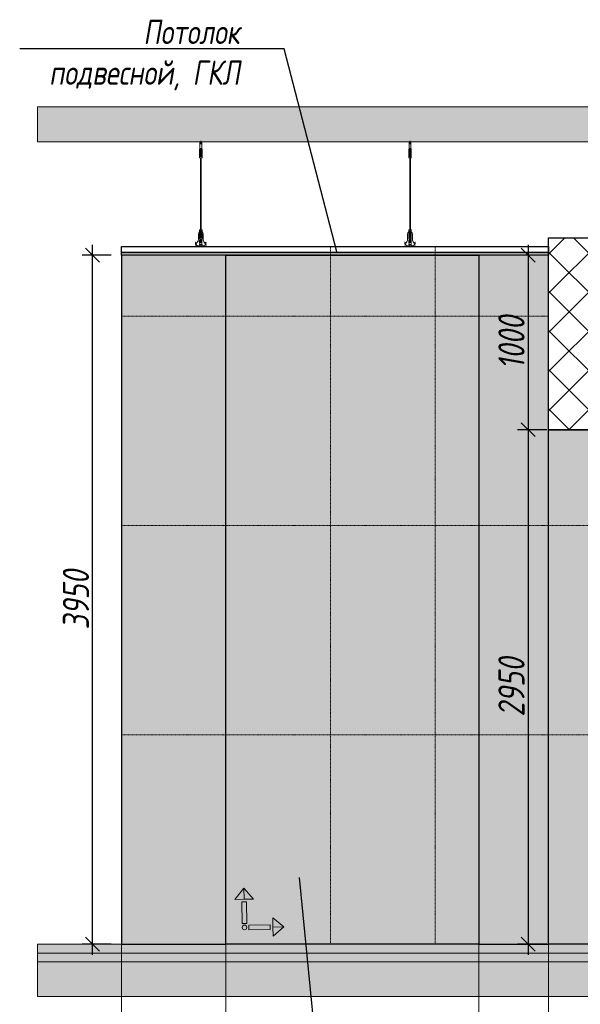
# Model space of a CAD drawing. Header units: millimetres. Extents: x -173851 to 481338, y -267897 to -21875.
# Tile 41 of 256: x -55237 to -52021, y -199290 to -193646. Entities that reach past the tile are written whole.
import ezdxf
from ezdxf import colors
from ezdxf.entities.mleader import LeaderData, LeaderLine
from ezdxf.math import Vec2, Vec3

# ---------------------------------------------------------------- set-up
doc = ezdxf.new("R2010")
doc.units = ezdxf.units.MM
doc.linetypes.add('DASHDOT', pattern=[25.4, 12.7, -6.35, 0, -6.35])
doc.layers.get('Defpoints').update_dxf_attribs({"color": 31})
for name, color, linetype, lineweight in [('3_RC_Ceiling', 253, 'Continuous', 5), ('A-DETL-GENF', 7, 'Continuous', 5), ('dim_pot', 183, 'Continuous', 9), ('meb', 26, 'Continuous', 15), ('wall_new', 152, 'Continuous', 30)]:
    doc.layers.add(name, color=color, linetype=linetype, lineweight=lineweight)
for name, color, linetype, lineweight, true_color in [('dim_per', 7, 'Continuous', 9, 0x172e00), ('dim_razv', 7, 'DASHDOT', 9, 0x0d1b0d), ('pol', 7, 'Continuous', 15, 0x55666d)]:
    doc.layers.add(name, color=color, linetype=linetype, lineweight=lineweight, true_color=true_color)
doc.styles.add('fl_iso paper', font='isocpeur.ttf', dxfattribs={"width": 0.8, "oblique": 10})
doc.dimstyles.new('In tre 1_50', dxfattribs={"dimtxt": 150, "dimasz": 80, "dimexe": 60, "dimexo": 10, "dimgap": 20, "dimtad": 1, "dimdec": 0, "dimrnd": 5, "dimzin": 0, "dimdsep": 46, "dimtxsty": 'fl_iso paper', "dimblk": 'OBLIQUE', "dimcen": 0, "dimdle": 60, "dimadec": 0, "dimazin": 0, "dimtfac": 1, "dimtdec": 0, "dimtofl": 0, "dimtmove": 1, "dimatfit": 1, "dimfxl": 40, "dimtolj": 1, "dimtzin": 0, "dimarcsym": 1})

# ---------------------------------------------------------------- blocks, each defined once
blk = doc.blocks.new('*U530')
at = {"layer": '3_RC_Ceiling', "ltscale": 20}
for p, q in [((490274.9, -65008.8), (490274.9, -65068.7)), ((490279.9, -65003.9), (490279.9, -65023.1)), ((490284.9, -65008.8), (490284.9, -65068.7)), ((490272.4, -65061.1), (490277.9, -65061.1)), ((490284.9, -65046.9), (490274.9, -65046.9)), ((490284.9, -65068.7), (490274.9, -65068.7)), ((490277.9, -65048.1), (490277.9, -65068.7)), ((490277.9, -65096.4), (490277.9, -65055.7)), ((490281.9, -65048.1), (490281.9, -65068.7)), ((490281.9, -65096.4), (490281.9, -65055.6)), ((490281.9, -65061.1), (490287.4, -65061.1)), ((490272.4, -65089.6), (490277.9, -65089.6)), ((490277.9, -65491.9), (490277.9, -65102.7)), ((490281.9, -65089.6), (490287.4, -65089.6)), ((490281.9, -65491.9), (490281.9, -65102.7)), ((490272.4, -65524.1), (490277.9, -65524.1)), ((490277.9, -65511.1), (490277.9, -65482.6)), ((490277.9, -65559.3), (490277.9, -65518.6)), ((490281.9, -65511.1), (490281.9, -65482.6)), ((490281.9, -65559.4), (490281.9, -65518.6)), ((490281.9, -65524.1), (490287.4, -65524.1)), ((490272.4, -65552.6), (490277.9, -65552.6)), ((490285.6, -65568.8), (490274.1, -65568.8)), ((490276.5, -65574.8), (490276.5, -65571.4)), ((490277.9, -65570.9), (490277, -65570.9)), ((490277.9, -65575.3), (490277, -65575.3)), ((490277.4, -65574.8), (490277.3, -65570.9)), ((490277.9, -65574.8), (490277.4, -65574.8)), ((490277.9, -65582.5), (490277.9, -65566.3)), ((490281.9, -65552.6), (490287.4, -65552.6)), ((490281.9, -65582.5), (490281.9, -65566.3)), ((490282.8, -65570.9), (490281.9, -65570.9)), ((490282.4, -65574.8), (490281.9, -65574.8)), ((490282.8, -65575.3), (490281.9, -65575.3)), ((490282.4, -65574.8), (490282.4, -65570.9)), ((490283.3, -65574.8), (490283.3, -65571.4)), ((490274.1, -65586.8), (490274.1, -65597.8)), ((490274.1, -65597.8), (490274.1, -65604.3)), ((490285.6, -65586.8), (490285.6, -65597.8)), ((490285.6, -65597.8), (490285.6, -65604.3))]:
    blk.add_line(p, q, dxfattribs=at)
at = {"layer": '3_RC_Ceiling', "ltscale": 20, "elevation": -5.1}
blk.add_lwpolyline([(490272.4, -65050.4), (490272.4, -65101.2, 0.311691), (490287.4, -65101.2), (490287.4, -65050.4, 0.333333)], format="xyb", close=True, dxfattribs=at)
at = {"layer": '3_RC_Ceiling', "ltscale": 20}
for points in [[(490282, -65056.1, 0.15158), (490281.9, -65055.7, 0.106977), (490281.4, -65055.2, 0.07462), (490280.7, -65054.9, 0.061287), (490279.9, -65054.8, 0.061287), (490279, -65054.9, 0.07462), (490278.3, -65055.2, 0.106977), (490277.9, -65055.7, 0.15158), (490277.7, -65056.1, 0.156429), (490277.9, -65056.6, 0.106977)], [(490282, -65056.2, -0.164855), (490281.9, -65056.6, -0.106977)], [(490282, -65095.9, -0.15158), (490281.9, -65096.4, -0.106977), (490281.4, -65096.8, -0.07462), (490280.7, -65097.1, -0.061287), (490279.9, -65097.2, -0.061287), (490279, -65097.1, -0.07462), (490278.3, -65096.8, -0.106977), (490277.9, -65096.4, -0.15158), (490277.7, -65095.9, -0.156429), (490277.9, -65095.4, -0.106977)], [(490281.9, -65095.4, -0.164855), (490282, -65095.9, -0.15158)], [(490287.4, -65524.7, -0.160742), (490293.9, -65538), (490293.9, -65568.4, 0.196304), (490301, -65585.9, -0.186577), (490301.9, -65587.9, 0.403263), (490303.4, -65589.3), (490303.4, -65589.3, 0.315299), (490304.8, -65588.4), (490305, -65587.7, -0.253979), (490306.1, -65586.8, -0.113914), (490306.5, -65586.8, -0.349227), (490307.7, -65588.2), (490307.7, -65590.4, -0.065543), (490307.5, -65591.7), (490306.1, -65596.9, -0.339454), (490296.4, -65604.3), (490263.3, -65604.3, -0.339454), (490253.6, -65596.9), (490252.2, -65591.7, -0.065543), (490252, -65590.4), (490252, -65588.2, -0.349227), (490253.2, -65586.8, -0.113914), (490253.6, -65586.8, -0.253979), (490254.7, -65587.7), (490254.9, -65588.4, 0.315299), (490256.4, -65589.3), (490256.4, -65589.3, 0.403263), (490257.9, -65587.9, -0.186577), (490258.7, -65585.9, 0.196304), (490265.9, -65568.4), (490265.9, -65538, -0.160742), (490272.4, -65524.7)], [(490282, -65519.1, 0.15158), (490281.9, -65518.6, 0.106977), (490281.4, -65518.2, 0.07462), (490280.7, -65517.9, 0.061287), (490279.9, -65517.8, 0.061287), (490279, -65517.9, 0.07462), (490278.3, -65518.2, 0.106977), (490277.8, -65518.6, 0.15158), (490277.7, -65519.1, 0.156429), (490277.9, -65519.6, 0.106977)], [(490282, -65519.1, -0.164855), (490281.9, -65519.6, -0.106977)], [(490282, -65558.9, -0.15158), (490281.9, -65559.3, -0.106977), (490281.4, -65559.8, -0.07462), (490280.7, -65560.1, -0.061287), (490279.9, -65560.2, -0.061287), (490279, -65560.1, -0.07462), (490278.3, -65559.8, -0.106977), (490277.8, -65559.3, -0.15158), (490277.7, -65558.9, -0.156429), (490277.9, -65558.4, -0.106977)], [(490281.9, -65558.4, -0.164855), (490282, -65558.9, -0.15158)], [(490285.6, -65588.8), (490286.4, -65588.8, 0.414214), (490286.9, -65588.3), (490286.9, -65587.3, 0.414214), (490286.4, -65586.8), (490273.4, -65586.8, 0.414214), (490272.9, -65587.3), (490272.9, -65588.3, 0.414214), (490273.4, -65588.8), (490274.1, -65588.8)], [(490285.6, -65595.8), (490286.4, -65595.8, -0.414214), (490286.9, -65596.3), (490286.9, -65597.3, -0.414214), (490286.4, -65597.8), (490273.4, -65597.8, -0.414214), (490272.9, -65597.3), (490272.9, -65596.3, -0.414214), (490273.4, -65595.8), (490274.1, -65595.8)], [(490285.6, -65604.3), (490285.6, -65605.3, -0.414214), (490282.6, -65608.3), (490277.1, -65608.3, -0.414214), (490274.1, -65605.3), (490274.1, -65604.3)]]:
    blk.add_lwpolyline(points, format="xyb", dxfattribs=at)
blk.add_lwpolyline([(490272.4, -65513.4), (490272.4, -65564.2, 0.311691), (490287.4, -65564.2), (490287.4, -65513.4, 0.333333)], format="xyb", close=True, dxfattribs=at)
at = {"layer": '3_RC_Ceiling', "ltscale": 20, "const_width": 2.22}
blk.add_lwpolyline([(490307.6, -65584.7, -1), (490312.1, -65584.7), (490312.1, -65586.3, -0.267949), (490311.4, -65587.5, 0.57735), (490311.4, -65589.9, -0.267949), (490312.1, -65591.1), (490312.1, -65593.7, -0.267949), (490311.4, -65594.9, 0.57735), (490311.4, -65597.3, -0.267949), (490312.1, -65598.5), (490312.1, -65601.2, -0.267949), (490311.4, -65602.4, 0.57735), (490311.4, -65604.8, -0.267949), (490312.1, -65606), (490312.1, -65608.8, -0.414214), (490310.7, -65610.2), (490304.5, -65610.2, -0.247529), (490303.3, -65609.6, 0.247529), (490302.2, -65609), (490298.3, -65609, 0.247529), (490297.1, -65609.6, -0.247529), (490296, -65610.2), (490282.3, -65610.2, -0.267949), (490281.1, -65609.5, 0.57735), (490278.7, -65609.5, -0.267949), (490277.5, -65610.2), (490263.7, -65610.2, -0.247529), (490262.6, -65609.6, 0.247529), (490261.4, -65609), (490257.6, -65609, 0.247529), (490256.4, -65609.6, -0.247529), (490255.3, -65610.2), (490249, -65610.2, -0.414214), (490247.6, -65608.8), (490247.6, -65606, -0.267949), (490248.3, -65604.8, 0.57735), (490248.3, -65602.4, -0.267949), (490247.6, -65601.2), (490247.6, -65598.5, -0.267949), (490248.3, -65597.3, 0.57735), (490248.3, -65594.9, -0.267949), (490247.6, -65593.7), (490247.6, -65591.1, -0.267949), (490248.3, -65589.9, 0.57735), (490248.3, -65587.5, -0.267949), (490247.6, -65586.3), (490247.6, -65584.7, -1), (490252.1, -65584.7, -1)], format="xyb", dxfattribs=at)
at = {"layer": '3_RC_Ceiling', "ltscale": 20, "flags": 128}
blk.add_lwpolyline([(490285.6, -65586.8, -0.414214), (490286.1, -65586.3), (490286.6, -65586.3), (490286.6, -65573.3), (490286.1, -65573.3, -0.414214), (490285.6, -65572.8), (490285.6, -65567.9), (490274.1, -65567.9), (490274.1, -65572.8, -0.414214), (490273.6, -65573.3), (490273.1, -65573.3), (490273.1, -65586.3), (490273.6, -65586.3, -0.414214), (490274.1, -65586.8)], format="xyb", dxfattribs=at)
at = {"layer": '3_RC_Ceiling', "ltscale": 20}
for centre in [(490279.9, -65064.9), (490279.9, -65084.9), (490279.9, -65527.8), (490279.9, -65547.8)]:
    blk.add_circle(centre, 1.6, dxfattribs=at)
for centre, radius, start, end in [((490279.9, -65074.9), 2.8, 131.8117, 228.1912), ((490279.9, -65074.9), 2.8, 131.8117, 228.1912), ((490279.9, -65074.9), 2.8, 48.191, 131.8117), ((490279.9, -65074.9), 2.8, 311.8118, 48.191), ((490279.9, -65074.9), 2.8, 228.1912, 311.8118), ((490277, -65571.4), 0.5, 90.0014, 180.0014), ((490277, -65574.8), 0.5, 180.0014, 270.0014), ((490279.9, -65537.8), 2.8, 131.8117, 228.1912), ((490279.9, -65537.8), 2.8, 131.8117, 228.1912), ((490278.4, -65582.5), 0.531, 180.0014, 219.6407), ((490279.9, -65537.8), 2.8, 48.191, 131.8117), ((490279.9, -65537.8), 2.8, 228.1912, 311.8118), ((490279.1, -65581.9), 1.44, 219.6407, 243.4364), ((490279.6, -65581), 2.48, 243.4364, 258.3005), ((490279.9, -65579.5), 3.99, 258.3005, 270.0014), ((490279.9, -65579.5), 3.99, 270.0014, 281.7023), ((490280.2, -65581), 2.48, 281.7023, 296.5665), ((490280.6, -65581.9), 1.44, 296.5665, 320.3621), ((490279.9, -65537.8), 2.8, 311.8118, 48.191), ((490281.3, -65582.5), 0.531, 320.3621, 0.0014), ((490282.8, -65571.4), 0.5, 0.0014, 90.0014), ((490282.8, -65574.8), 0.5, 270.0014, 0.0014)]:
    blk.add_arc(centre, radius, start, end, dxfattribs=at)
blk = doc.blocks.new('*U512')
at = {"layer": '3_RC_Ceiling'}
blk.add_blockref('*U530', (-490279.9, 65157.8, 2.5), dxfattribs=at)
blk = doc.blocks.new('*U513')
at = {"color": 0, "linetype": 'ByBlock', "lineweight": -2, "transparency": 16777216}
for p in [(0, 0), (1200, 0)]:
    blk.add_blockref('*U512', p, dxfattribs=at)
blk = doc.blocks.new('*U543')
at = {"layer": 'dim_razv', "color": 253, "ltscale": 0.3, "transparency": 33554687}
blk.add_lwpolyline([(0, -2000), (0, 2000)], dxfattribs=at)
blk = doc.blocks.new('*U544')
at = {"layer": 'dim_pot', "color": 0, "linetype": 'ByBlock', "lineweight": -2, "transparency": 16777216}
for p in [(0, 0), (600, 0)]:
    blk.add_blockref('*U543', p, dxfattribs=at)
blk = doc.blocks.new('_Oblique')
at = {"color": 0, "linetype": 'ByBlock', "lineweight": -2}
blk.add_line((-0.5, -0.5), (0.5, 0.5), dxfattribs=at)
blk = doc.blocks.new('*D596')
at = {"layer": 'Defpoints', "color": 0, "linetype": 'ByBlock', "transparency": 16777216}
for p in [(-52203.3, -194996.3), (-52320.9, -195996.3), (-52203.3, -195996.3)]:
    blk.add_point(p, dxfattribs=at)
at = {"layer": 'dim_razv', "color": 0, "linetype": 'ByBlock', "lineweight": -2, "transparency": 16777216}
for p, q in [((-52320.9, -194936.3), (-52320.9, -196056.3)), ((-52213.3, -194996.3), (-52380.9, -194996.3)), ((-52213.3, -195996.3), (-52380.9, -195996.3))]:
    blk.add_line(p, q, dxfattribs=at)
at = {"layer": 'dim_razv', "color": 0, "linetype": 'ByBlock', "lineweight": -2, "transparency": 16777216, "xscale": 80, "yscale": 80, "zscale": 80}
for p, rotation in [((-52320.9, -194996.3), 90), ((-52320.9, -195996.3), 270)]:
    blk.add_blockref('_Oblique', p, dxfattribs=dict(at, rotation=rotation))
at = {"layer": 'dim_razv', "color": 0, "linetype": 'ByBlock', "transparency": 16777216, "insert": (-52415.9, -195496.3), "char_height": 150, "attachment_point": 5, "rotation": 90, "style": 'fl_iso paper'}
blk.add_mtext('\\A1;1000', dxfattribs=at)
blk = doc.blocks.new('*D597')
at = {"layer": 'Defpoints', "color": 0, "linetype": 'ByBlock', "transparency": 16777216}
for p in [(-52203.3, -195996.3), (-52320.9, -198946.3), (-52203.3, -198946.3)]:
    blk.add_point(p, dxfattribs=at)
at = {"layer": 'dim_razv', "color": 0, "linetype": 'ByBlock', "lineweight": -2, "transparency": 16777216}
for p, q in [((-52320.9, -195936.3), (-52320.9, -199006.3)), ((-52213.3, -195996.3), (-52380.9, -195996.3)), ((-52213.3, -198946.3), (-52380.9, -198946.3))]:
    blk.add_line(p, q, dxfattribs=at)
at = {"layer": 'dim_razv', "color": 0, "linetype": 'ByBlock', "lineweight": -2, "transparency": 16777216, "xscale": 80, "yscale": 80, "zscale": 80}
for p, rotation in [((-52320.9, -195996.3), 90), ((-52320.9, -198946.3), 270)]:
    blk.add_blockref('_Oblique', p, dxfattribs=dict(at, rotation=rotation))
at = {"layer": 'dim_razv', "color": 0, "linetype": 'ByBlock', "transparency": 16777216, "insert": (-52415.9, -197471.3), "char_height": 150, "attachment_point": 5, "rotation": 90, "style": 'fl_iso paper'}
blk.add_mtext('\\A1;2950', dxfattribs=at)
blk = doc.blocks.new('*D598')
at = {"layer": 'Defpoints', "color": 0, "linetype": 'ByBlock', "transparency": 16777216}
for p in [(-54819.1, -194996.3), (-54701.5, -194996.3), (-54701.5, -198946.3)]:
    blk.add_point(p, dxfattribs=at)
at = {"layer": 'dim_razv', "color": 0, "linetype": 'ByBlock', "lineweight": -2, "transparency": 16777216}
for p, q in [((-54819.1, -199006.3), (-54819.1, -194936.3)), ((-54711.5, -194996.3), (-54879.1, -194996.3)), ((-54711.5, -198946.3), (-54879.1, -198946.3))]:
    blk.add_line(p, q, dxfattribs=at)
at = {"layer": 'dim_razv', "color": 0, "linetype": 'ByBlock', "lineweight": -2, "transparency": 16777216, "xscale": 80, "yscale": 80, "zscale": 80}
for p, rotation in [((-54819.1, -194996.3), 90), ((-54819.1, -198946.3), 270)]:
    blk.add_blockref('_Oblique', p, dxfattribs=dict(at, rotation=rotation))
at = {"layer": 'dim_razv', "color": 0, "linetype": 'ByBlock', "transparency": 16777216, "insert": (-54914.1, -196971.3), "char_height": 150, "attachment_point": 5, "rotation": 90, "style": 'fl_iso paper'}
blk.add_mtext('\\A1;3950', dxfattribs=at)
blk = doc.blocks.new('1')
at = {"layer": 'pol', "linetype": 'ByBlock'}
h = blk.add_hatch(color=1, dxfattribs=at)
h.paths.add_polyline_path([(35776.4, 73135.4), (35803.1, 73135.4), (35803.1, 73259), (35776.4, 73259)])
h.paths.add_polyline_path([(35789.8, 73274.6), (35843.2, 73274.6), (35789.8, 73338.2)])
h.paths.add_polyline_path([(35789.8, 73274.6), (35736.3, 73274.6), (35789.8, 73338.2)])
edge = h.paths.add_edge_path()
edge.add_arc((35789.8, 73110.5), 13.4, 0, 360)
h = blk.add_hatch(color=1, dxfattribs=at)
h.paths.add_polyline_path([(35813.3, 73097.1), (35813.3, 73123.9), (35936.9, 73123.9), (35936.9, 73097.1)])
h.paths.add_polyline_path([(35952.5, 73110.5), (35952.5, 73164), (36016.1, 73110.5)])
h.paths.add_polyline_path([(35952.5, 73110.5), (35952.5, 73057), (36016.1, 73110.5)])
at = {"layer": 'pol', "color": 1, "linetype": 'ByBlock'}
for points in [[(35789.8, 73274.6), (35736.3, 73274.6), (35789.8, 73338.2), (35789.8, 73274.6)], [(35789.8, 73274.6), (35843.2, 73274.6), (35789.8, 73338.2), (35789.8, 73274.6)], [(35952.5, 73110.5), (35952.5, 73164), (36016.1, 73110.5), (35952.5, 73110.5)], [(35952.5, 73110.5), (35952.5, 73057), (36016.1, 73110.5), (35952.5, 73110.5)]]:
    blk.add_lwpolyline(points, dxfattribs=at)
for points in [[(35776.4, 73135.4), (35803.1, 73135.4), (35803.1, 73259), (35776.4, 73259)], [(35813.3, 73097.1), (35813.3, 73123.9), (35936.9, 73123.9), (35936.9, 73097.1)]]:
    blk.add_lwpolyline(points, close=True, dxfattribs=at)
blk.add_circle((35789.8, 73110.5), 13.4, dxfattribs=at)

msp = doc.modelspace()

# ---------------------------------------------------------------- hatches: boundary and pattern name
at = {"layer": 'A-DETL-GENF'}
h = msp.add_hatch(dxfattribs=at)
h.set_pattern_fill('ANSI35', color=256, scale=20, style=0)
h.set_pattern_definition([(45, (-175209.13, -201985.72), (-89.80256, 89.80256), []), (45, (-175119.33, -201985.72), (-89.80256, 89.80256), [158.75, -31.75, 0, -31.75])])
h.paths.add_polyline_path([(-55134.9, -194346.3), (-10520.5, -194346.3), (-10520.5, -194146.3), (-55134.9, -194146.3)])
h = msp.add_hatch(dxfattribs=at)
h.set_pattern_fill('AR-CONC', color=256, style=0)
h.set_pattern_definition([(50, (-175209.13, -206787.55), (182.18467, -15.93909), [19.05, -209.55]), (355, (-175209.13, -206787.55), (-35.24342, 191.05685), [15.24, -167.64058]), (100.45144, (-175193.95, -206788.88), (146.94125, 175.11775), [16.19, -178.09024]), (46.1842, (-175209.13, -206736.75), (271.07904, -42.04233), [28.575, -314.325]), (96.63556, (-175186.54, -206740.25), (237.40413, 247.42612), [24.285, -267.1356]), (351.18415, (-175209.13, -206736.75), (237.40413, 247.42612), [22.85997, -251.45973]), (21, (-175183.73, -206749.45), (151.61439, -102.2652), [19.05, -209.55]), (326, (-175183.73, -206749.45), (61.80203, 184.18797), [15.24, -167.64]), (71.45144, (-175171.1, -206757.97), (213.41642, 81.92277), [16.19, -178.08994]), (37.5, (-175209.13, -206787.55), (3.088603, 84.55504), [0, -165.608, 0, -170.18, 0, -168.275]), (7.5, (-175209.13, -206787.55), (66.819663, 100.180575), [0, -97.028, 0, -161.798, 0, -64.135]), (327.5, (-175265.77, -206787.55), (135.590595, -5.728744), [0, -63.5, 0, -198.12, 0, -262.89]), (317.5, (-175291.17, -206787.55), (148.12918, 25.42649), [0, -82.55, 0, -131.572, 0, -186.69])])
h.paths.add_polyline_path([(-55134.9, -198996.3), (-10520.5, -198996.3), (-10520.5, -198946.3), (-55134.9, -198946.3)])
h = msp.add_hatch(dxfattribs=at)
h.set_pattern_fill('ANSI35', color=256, scale=10, style=0)
h.set_pattern_definition([(45, (-175209.13, -206787.55), (-44.90128, 44.90128), []), (45, (-175164.23, -206787.55), (-44.90128, 44.90128), [79.375, -15.875, 0, -15.875])])
h.paths.add_polyline_path([(-10520.5, -199046.3), (-55134.9, -199046.3), (-55134.9, -198996.3), (-10520.5, -198996.3)])
h = msp.add_hatch(dxfattribs=at)
h.set_pattern_fill('ANSI35', color=256, scale=20, style=0)
h.set_pattern_definition([(45, (-175209.13, -206787.55), (-89.80256, 89.80256), []), (45, (-175119.33, -206787.55), (-89.80256, 89.80256), [158.75, -31.75, 0, -31.75])])
h.paths.add_polyline_path([(-55134.9, -199246.3), (-10520.5, -199246.3), (-10520.5, -199046.3), (-55134.9, -199046.3)])
at = {"layer": 'dim_razv', "true_color": 0xffffff, "transparency": 33554687}
h = msp.add_hatch(dxfattribs=at)
h.set_pattern_fill('AR-SAND', scale=3, angle=315)
h.paths.add_polyline_path([(-50468.2, -198946.3), (-47468.3, -198946.3), (-47468.3, -196446.3), (-50468.2, -196446.3)], flags=17)
h.paths.add_polyline_path([(-51253.3, -195996.3), (-46683.3, -195996.3), (-46683.3, -198946.3), (-51253.3, -198946.3)])
h.paths.add_polyline_path([(-51853.3, -198946.3), (-51253.3, -198946.3), (-51253.3, -195996.3), (-51853.3, -195996.3)])
h.paths.add_polyline_path([(-52203.3, -195996.3), (-51853.3, -195996.3), (-51853.3, -198946.3), (-52203.3, -198946.3)])
h.paths.add_polyline_path([(-52603.3, -198946.3), (-52203.3, -198946.3), (-52203.3, -194996.3), (-52603.3, -194996.3)])
h.paths.add_polyline_path([(-54053.3, -194996.3), (-52603.3, -194996.3), (-52603.3, -198946.3), (-54053.3, -198946.3)])
h.paths.add_polyline_path([(-54653.3, -198946.3), (-54053.3, -198946.3), (-54053.3, -194996.3), (-54653.3, -194996.3)])
h.paths.add_polyline_path([(-35893.3, -196666.3), (-33933.3, -196666.3), (-33933.3, -198946.3), (-35893.3, -198946.3)], flags=16)
h.paths.add_polyline_path([(-38763.3, -195996.3), (-32863.3, -195996.3), (-32863.3, -198946.3), (-38763.3, -198946.3)])
h.paths.add_polyline_path([(-39963.3, -198946.3), (-38763.3, -198946.3), (-38763.3, -195996.3), (-39963.3, -195996.3)])
h.paths.add_polyline_path([(-40463.6, -195996.3), (-39963.3, -195996.3), (-39963.3, -198946.3), (-40463.6, -198946.3)])
h.paths.add_polyline_path([(-41333.6, -195996.3), (-40463.6, -195996.3), (-40463.6, -198946.3), (-41333.6, -198946.3)])
h.paths.add_polyline_path([(-46683.3, -198946.3), (-41333.6, -198946.3), (-41333.6, -195996.3), (-46683.3, -195996.3)])
h.paths.add_polyline_path([(-31243.3, -196666.3), (-30383.3, -196666.3), (-30383.3, -198946.3), (-31243.3, -198946.3)], flags=16)
h.paths.add_polyline_path([(-32863.3, -198946.3), (-30363.3, -198946.3), (-30363.3, -195996.3), (-32863.3, -195996.3)])
at = {"layer": 'wall_new', "linetype": 'ByBlock', "lineweight": 5}
h = msp.add_hatch(dxfattribs=at)
h.set_pattern_fill('ANSI37', color=256, scale=50)
h.paths.add_polyline_path([(-51853.3, -195996.3), (-52203.3, -195996.3), (-52203.3, -194896.3), (-51853.3, -194896.3)])
h.paths.add_polyline_path([(-20063.3, -195996.3), (-20413.3, -195996.3), (-20413.3, -194896.3), (-20063.3, -194896.3)])

# ---------------------------------------------------------------- linework, layer by layer
at = {"lineweight": 13}
for points in [[(-55134.9, -194346.3), (-10520.5, -194346.3), (-10520.5, -194146.3), (-55134.9, -194146.3)], [(-55134.9, -198996.3), (-10520.5, -198996.3), (-10520.5, -198946.3), (-55134.9, -198946.3)], [(-10520.5, -199046.3), (-55134.9, -199046.3), (-55134.9, -198996.3), (-10520.5, -198996.3)], [(-55134.9, -199246.3), (-10520.5, -199246.3), (-10520.5, -199046.3), (-55134.9, -199046.3)]]:
    msp.add_lwpolyline(points, close=True, dxfattribs=at)
at = {"linetype": 'ByBlock'}
for points in [[(-51853.3, -195996.3), (-52203.3, -195996.3), (-52203.3, -194896.3), (-51853.3, -194896.3)], [(-54653.3, -194946.3), (-52203.3, -194946.3), (-52203.3, -194981.3), (-54653.3, -194981.3)], [(-52203.3, -194996.3), (-54653.3, -194996.3), (-54653.3, -194981.3), (-52203.3, -194981.3)], [(-54653.3, -198946.3), (-54053.3, -198946.3), (-54053.3, -194996.3), (-54653.3, -194996.3)], [(-54053.3, -194996.3), (-52603.3, -194996.3), (-52603.3, -198946.3), (-54053.3, -198946.3)], [(-52603.3, -198946.3), (-52203.3, -198946.3), (-52203.3, -194996.3), (-52603.3, -194996.3)], [(-52203.3, -195996.3), (-51853.3, -195996.3), (-51853.3, -198946.3), (-52203.3, -198946.3)]]:
    msp.add_lwpolyline(points, close=True, dxfattribs=at)
at = {"layer": 'dim_razv', "color": 253, "ltscale": 0.3, "transparency": 33554687}
for points in [[(-54653.3, -195346.3), (-52203.3, -195346.3)], [(-54653.3, -196546.3), (-50468.2, -196546.3)], [(-54653.3, -197746.3), (-50468.2, -197746.3)]]:
    msp.add_lwpolyline(points, dxfattribs=at)
at = {"layer": 'meb', "color": 10}
for points in [[(-54653.3, -198839), (-54653.3, -200143.3)], [(-54053.3, -198839), (-54053.3, -200143.3)], [(-52603.3, -198839), (-52603.3, -200143.3)], [(-52203.3, -198839), (-52203.3, -200143.3)]]:
    msp.add_lwpolyline(points, dxfattribs=at)

# ---------------------------------------------------------------- block references
at = {"linetype": 'ByBlock'}
msp.add_blockref('*U513', (-54197.8, -194495.3, -2.5), dxfattribs=at)
at = {"linetype": 'ByBlock', "xscale": -0.9938708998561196, "yscale": 0.9938708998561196, "zscale": 0.9938708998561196, "rotation": 270.9072731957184}
msp.add_blockref('1', (-126037.1, -235566.3), dxfattribs=at)
at = {"layer": 'dim_pot', "linetype": 'ByBlock'}
msp.add_blockref('*U544', (-53453.3, -196946.3), dxfattribs=at)

# ---------------------------------------------------------------- dimensions: what is measured, and where the dimension line sits
at = {"layer": 'dim_razv', "linetype": 'ByBlock'}
for base, p1, p2, picture, middle in [((-54819.1, -194996.3), (-54701.5, -198946.3), (-54701.5, -194996.3), '*D598', (-54914.1, -196971.3)), ((-52320.9, -195996.3), (-52203.3, -194996.3), (-52203.3, -195996.3), '*D596', (-52415.9, -195496.3)), ((-52320.9, -198946.3), (-52203.3, -195996.3), (-52203.3, -198946.3), '*D597', (-52415.9, -197471.3))]:
    dim = msp.add_linear_dim(base=base, p1=p1, p2=p2, angle=90, dimstyle='In tre 1_50', dxfattribs=at)
    dim.commit()
    dim.dimension.update_dxf_attribs({"geometry": picture, "text_midpoint": middle})

# ---------------------------------------------------------------- leaders
at = {"layer": 'dim_per', "linetype": 'ByBlock'}
ml = msp.add_multileader_mtext('Standard', dxfattribs=at)
ml.set_content('Потолок подвесной, ГКЛ', color=256, style='fl_iso paper')
ml.set_leader_properties()
ml.build(insert=Vec2(0, 0))
ml.multileader.update_dxf_attribs({"text_left_attachment_type": 6, "text_right_attachment_type": 6, "dogleg_length": 252.8})
ctx = ml.context
ctx.base_point, ctx.char_height, ctx.plane_origin = Vec3(-55063.4, -193814.2), 140, Vec3(-53248.2, -192082.5)
ctx.left_attachment, ctx.right_attachment, ctx.text_align_type = 6, 6, 2
notes = []
notes.append((ctx, [(1, (1, 1, 0), (-53718.8, -193814.2), (-1, 0), 252.8, [(0, [(-53416.6, -194981.3)], 0, [])])]))
ctx.mtext.insert, ctx.mtext.width, ctx.mtext.alignment, ctx.mtext.flow_direction = Vec3(-53973.6, -193646.2), 1250.58, 3, 5
ml = msp.add_multileader_mtext('Standard', dxfattribs=at)
ml.set_content('Отделка стен - плитка керамогранитная\\Pрисунок под камень, размер - 600 х1200мм', color=256, style='fl_iso paper')
ml.set_leader_properties()
ml.build(insert=Vec2(0, 0))
ml.multileader.update_dxf_attribs({"text_left_attachment_type": 6, "text_right_attachment_type": 6, "dogleg_length": 252.8})
ctx = ml.context
ctx.base_point, ctx.char_height, ctx.plane_origin = Vec3(-53157.9, -200797.7), 140, Vec3(-56480.8, -198467.7)
ctx.left_attachment, ctx.right_attachment, ctx.text_align_type = 6, 6, 2
notes.append((ctx, [(0, (1, 1, 0), (-53410.6, -200797.7), (1, 0), 252.8, [(0, [(-53634.7, -198559.2)], 0, [])])]))
ctx.mtext.insert, ctx.mtext.alignment, ctx.mtext.flow_direction = Vec3(-49984.9, -200615.7), 3, 5
for ctx, leaders in notes:
    for number, flags, end, landing, length, lines in leaders:
        leader = LeaderData()
        leader.index, (leader.has_last_leader_line, leader.has_dogleg_vector, leader.attachment_direction) = number, flags
        leader.last_leader_point, leader.dogleg_vector, leader.dogleg_length = Vec3(end), Vec3(landing), length
        for number, points, colour, breaks in lines:
            line = LeaderLine()
            line.index, line.vertices, line.color, line.breaks = number, Vec3.list(points), colors.encode_raw_color(colour), breaks
            leader.lines.append(line)
        ctx.leaders.append(leader)

doc.saveas('drawing.dxf')
